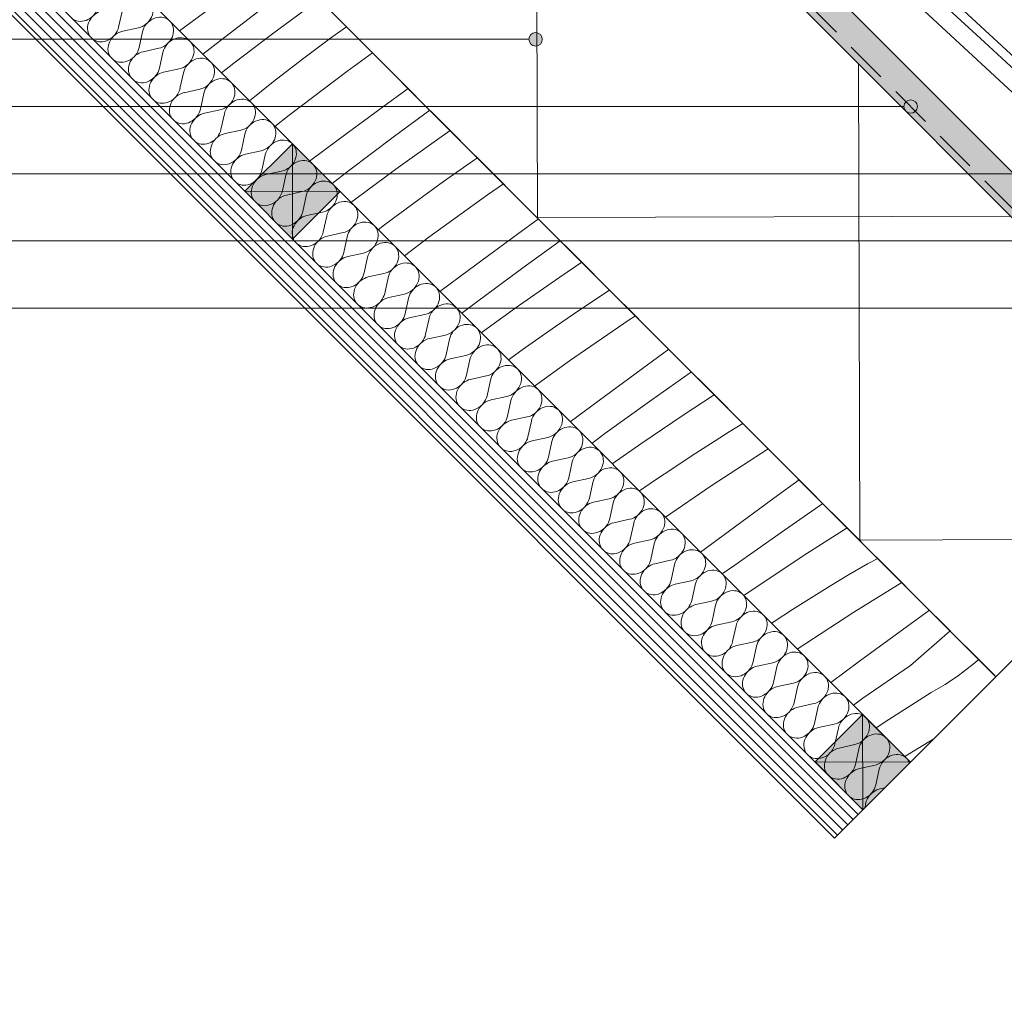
# Paper-space layout 'd-08 roof detail ' of a CAD drawing. Header units: millimetres. Extents: x 10 to 200, y 11 to 232.
# Tile 3 of 6: x 87 to 160, y 89 to 162. Entities that reach past the tile are written whole.
import ezdxf
from ezdxf.xclip import XClip

# ---------------------------------------------------------------- set-up
doc = ezdxf.new("R2010")
doc.units = ezdxf.units.MM
doc.header["$MEASUREMENT"] = 0
doc.header["$XCLIPFRAME"] = 0
doc.linetypes.add('Streeplijn', pattern=[4.687, 3.125, -1.562])
doc.linetypes.add('Wipeout_Contour', pattern=[1000, 0, -1000])
doc.layers.add('#01', color=7, linetype='Continuous')
doc.layers.add('Info - 1_50_100', color=7, linetype='Continuous')

# ---------------------------------------------------------------- blocks, each defined once
blk = doc.blocks.new('*X3')
at = {"layer": 'Info - 1_50_100', "color": 9, "linetype": 'Continuous', "lineweight": 0}
for p, q in [((98.775, 161.329), (101.032, 162.991)), ((101.848, 160.611), (105.254, 163.236)), ((105.799, 161.162), (108.797, 163.371)), ((110.129, 160.846), (111.206, 161.626)), ((100.531, 159.573), (101.848, 160.611)), ((102.832, 158.912), (105.799, 161.162)), ((107.949, 159.218), (110.129, 160.846)), ((105.793, 157.557), (107.949, 159.218)), ((111.241, 158.304), (113.152, 159.68)), ((101.91, 158.194), (102.832, 158.912)), ((106.944, 155.052), (111.241, 158.304)), ((103.984, 156.12), (105.793, 157.557)), ((114.277, 155.905), (115.804, 157.027)), ((110.705, 153.279), (114.277, 155.905)), ((114.79, 153.485), (117.413, 155.419)), ((105.89, 154.214), (106.944, 155.052)), ((108.47, 151.634), (110.705, 153.279)), ((111.357, 150.896), (114.79, 153.485)), ((114.9, 151.031), (117.927, 153.198)), ((117.927, 153.198), (118.933, 153.899)), ((120.66, 151.671), (120.958, 151.874)), ((111.902, 148.821), (114.9, 151.031)), ((118.436, 150.101), (120.664, 151.663)), ((110.144, 149.96), (111.357, 150.896)), ((116.232, 148.506), (118.436, 150.101)), ((121.716, 149.112), (122.905, 149.927)), ((111.55, 148.554), (111.902, 148.821)), ((117.344, 145.963), (121.716, 149.112)), ((114.052, 146.878), (116.232, 148.506)), ((123.953, 146.19), (125.503, 147.329)), ((113.585, 146.519), (114.052, 146.878)), ((115.521, 144.583), (117.344, 145.963)), ((120.38, 143.565), (123.953, 146.19)), ((124.353, 143.696), (127.131, 145.701)), ((120.893, 141.144), (124.353, 143.696)), ((127.086, 142.984), (128.734, 144.098)), ((118.167, 141.937), (120.38, 143.565)), ((124.03, 140.858), (127.086, 142.984)), ((129.47, 141.162), (130.797, 142.035)), ((119.791, 140.313), (120.893, 141.144)), ((121.242, 138.862), (124.03, 140.858)), ((128.112, 140.253), (129.47, 141.162)), ((126.763, 139.331), (128.112, 140.253)), ((132.263, 139.816), (132.719, 140.113)), ((124.539, 137.761), (126.767, 139.322)), ((127.819, 136.772), (132.263, 139.816)), ((123.265, 136.839), (124.539, 137.761)), ((133.629, 136.474), (135.203, 137.629)), ((125.211, 134.893), (127.819, 136.772)), ((130.056, 133.85), (133.629, 136.474)), ((133.943, 133.871), (136.885, 135.947)), ((136.273, 132.728), (138.586, 134.246)), ((127.864, 132.24), (130.056, 133.85)), ((130.456, 131.356), (133.943, 133.871)), ((133.188, 130.644), (136.273, 132.728)), ((139.694, 131.477), (140.72, 132.112)), ((129.473, 130.631), (130.456, 131.356)), ((138.312, 130.604), (139.694, 131.477)), ((130.99, 129.114), (133.188, 130.644)), ((136.939, 129.719), (138.312, 130.604)), ((138.366, 127.476), (142.6, 130.232)), ((135.573, 128.822), (136.939, 129.719)), ((134.215, 127.912), (135.573, 128.822)), ((133.013, 127.091), (134.215, 127.912)), ((143.307, 126.756), (144.904, 127.927)), ((134.961, 125.143), (138.366, 127.476)), ((139.732, 124.133), (143.307, 126.756)), ((143.558, 124.009), (146.674, 126.158)), ((137.563, 122.541), (139.732, 124.133)), ((140.046, 121.531), (143.558, 124.009)), ((145.488, 122.429), (148.491, 124.341)), ((142.376, 120.388), (145.488, 122.429)), ((148.583, 120.843), (149.987, 121.678)), ((149.987, 121.678), (150.767, 122.065)), ((139.19, 120.914), (140.046, 121.531)), ((140.789, 119.315), (142.376, 120.388)), ((147.186, 119.996), (148.583, 120.843)), ((148.982, 118.074), (152.552, 120.279)), ((145.797, 119.136), (147.186, 119.996)), ((144.415, 118.264), (145.797, 119.136)), ((143.041, 117.379), (144.415, 118.264)), ((144.771, 115.333), (148.982, 118.074)), ((152.985, 117.037), (154.608, 118.224)), ((142.85, 117.254), (143.041, 117.379)), ((149.409, 114.416), (152.985, 117.037)), ((153.2, 114.109), (156.153, 116.679)), ((147.263, 112.841), (149.409, 114.416)), ((157.743, 114.095), (158.282, 114.55)), ((149.661, 111.669), (153.2, 114.109)), ((156.777, 113.369), (157.743, 114.095)), ((155.771, 112.699), (156.777, 113.369)), ((154.73, 112.088), (155.771, 112.699)), ((148.942, 111.162), (149.661, 111.669)), ((151.591, 110.089), (154.73, 112.088)), ((150.639, 109.465), (151.591, 110.089)), ((153.289, 107.656), (154.686, 108.503)), ((154.686, 108.503), (154.931, 108.649)), ((152.77, 107.334), (153.289, 107.656))]:
    blk.add_line(p, q, dxfattribs=at)
blk = doc.blocks.new('*X4')
at = {"layer": 'Info - 1_50_100', "color": 9, "linetype": 'Continuous', "lineweight": 0}
for p, q in [((94.252, 161.594), (94.506, 162.762)), ((94.557, 161.29), (95.725, 161.544)), ((95.775, 160.071), (96.029, 161.239)), ((96.08, 159.766), (97.248, 160.02)), ((97.299, 158.547), (97.553, 159.715)), ((97.604, 158.243), (98.772, 158.497)), ((98.822, 157.024), (99.076, 158.192)), ((99.127, 156.719), (100.295, 156.973)), ((100.346, 155.5), (100.6, 156.668)), ((100.651, 155.196), (101.819, 155.45)), ((101.869, 153.977), (102.123, 155.145)), ((102.174, 153.672), (103.342, 153.926)), ((103.393, 152.453), (103.647, 153.621)), ((103.698, 152.149), (104.866, 152.403)), ((104.916, 150.93), (105.17, 152.098)), ((105.221, 150.625), (106.389, 150.879)), ((106.44, 149.406), (106.694, 150.575)), ((106.744, 149.102), (107.913, 149.356)), ((107.963, 147.883), (108.217, 149.051)), ((108.268, 147.578), (109.436, 147.832)), ((109.487, 146.36), (109.741, 147.528)), ((109.791, 146.055), (110.96, 146.309)), ((111.01, 144.836), (111.264, 146.004)), ((111.315, 144.531), (112.483, 144.785)), ((112.534, 143.313), (112.788, 144.481)), ((112.838, 143.008), (114.006, 143.262)), ((114.057, 141.789), (114.311, 142.957)), ((114.362, 141.484), (115.53, 141.738)), ((115.581, 140.266), (115.835, 141.434)), ((115.885, 139.961), (117.053, 140.215)), ((117.104, 138.742), (117.358, 139.91)), ((117.409, 138.437), (118.577, 138.691)), ((118.628, 137.219), (118.882, 138.387)), ((118.932, 136.914), (120.1, 137.168)), ((120.151, 135.695), (120.405, 136.863)), ((120.456, 135.391), (121.624, 135.644)), ((121.675, 134.172), (121.929, 135.34)), ((121.979, 133.867), (123.147, 134.121)), ((123.198, 132.648), (123.452, 133.816)), ((123.503, 132.344), (124.671, 132.598)), ((124.722, 131.125), (124.975, 132.293)), ((125.026, 130.82), (126.194, 131.074)), ((126.245, 129.601), (126.499, 130.769)), ((126.55, 129.297), (127.718, 129.551)), ((127.768, 128.078), (128.022, 129.246)), ((128.073, 127.773), (129.241, 128.027)), ((129.292, 126.554), (129.546, 127.722)), ((129.597, 126.25), (130.765, 126.504)), ((130.815, 125.031), (131.069, 126.199)), ((131.12, 124.726), (132.288, 124.98)), ((132.339, 123.507), (132.593, 124.675)), ((132.644, 123.203), (133.812, 123.457)), ((133.862, 121.984), (134.116, 123.152)), ((134.167, 121.679), (135.335, 121.933)), ((135.386, 120.46), (135.64, 121.628)), ((135.691, 120.156), (136.859, 120.41)), ((136.909, 118.937), (137.163, 120.105)), ((137.214, 118.632), (138.382, 118.886)), ((138.433, 117.413), (138.687, 118.582)), ((138.737, 117.109), (139.906, 117.363)), ((139.956, 115.89), (140.21, 117.058)), ((140.261, 115.585), (141.429, 115.839)), ((141.48, 114.367), (141.734, 115.535)), ((141.784, 114.062), (142.952, 114.316)), ((143.003, 112.843), (143.257, 114.011)), ((143.308, 112.538), (144.476, 112.792)), ((144.527, 111.32), (144.781, 112.488)), ((144.831, 111.015), (145.999, 111.269)), ((146.05, 109.796), (146.304, 110.964)), ((146.355, 109.491), (147.523, 109.745)), ((147.574, 108.273), (147.828, 109.441)), ((147.878, 107.968), (149.046, 108.222)), ((149.097, 106.749), (149.351, 107.917)), ((149.402, 106.444), (150.57, 106.698)), ((150.621, 105.226), (150.875, 106.394)), ((150.925, 104.921), (151.281, 104.998))]:
    blk.add_line(p, q, dxfattribs=at)
for centre, start_param, end_param in [((95.649, 162.686), 4.068888, 6.185981), ((91.586, 163.194), 3.327712, 5.35589), ((93.109, 161.67), 0.927295, 2.955473), ((97.172, 161.163), 0.097204, 2.214297), ((97.172, 161.163), 4.068888, 6.185981), ((93.109, 161.67), 3.327712, 5.35589), ((94.633, 160.147), 0.927295, 2.955473), ((98.696, 159.639), 0.097204, 2.214297), ((94.633, 160.147), 3.327712, 5.35589), ((98.696, 159.639), 4.068888, 6.185981), ((96.156, 158.623), 0.927295, 2.955473), ((100.219, 158.116), 0.097204, 2.214297), ((96.156, 158.623), 3.327712, 5.35589), ((100.219, 158.116), 4.068888, 6.185981), ((97.68, 157.1), 0.927295, 2.955473), ((101.743, 156.592), 0.097204, 2.214297), ((97.68, 157.1), 3.327712, 5.35589), ((101.743, 156.592), 4.068888, 6.185981), ((99.203, 155.577), 0.927295, 2.955473), ((103.266, 155.069), 0.097204, 2.214297), ((99.203, 155.577), 3.327712, 5.35589), ((103.266, 155.069), 4.068888, 6.185981), ((100.727, 154.053), 0.927295, 2.955473), ((104.789, 153.545), 0.097204, 2.214297), ((100.727, 154.053), 3.327712, 5.35589), ((104.789, 153.545), 4.068888, 6.185981), ((102.25, 152.53), 0.927295, 2.955473), ((106.313, 152.022), 0.097204, 2.214297), ((102.25, 152.53), 3.327712, 5.35589), ((106.313, 152.022), 4.068888, 6.185981), ((103.774, 151.006), 0.927295, 2.955473), ((107.836, 150.498), 0.097204, 2.214297), ((107.836, 150.498), 4.068888, 6.185981), ((103.774, 151.006), 3.327712, 5.35589), ((105.297, 149.483), 0.927295, 2.955473), ((109.36, 148.975), 0.097204, 2.214297), ((109.36, 148.975), 4.068888, 6.185981), ((105.297, 149.483), 3.327712, 5.35589), ((106.821, 147.959), 0.927295, 2.955473), ((110.883, 147.451), 0.097204, 2.214297), ((110.883, 147.451), 4.068888, 6.185981), ((106.821, 147.959), 3.327712, 5.35589), ((108.344, 146.436), 0.927295, 2.955473), ((112.407, 145.928), 0.097204, 2.214297), ((112.407, 145.928), 4.068888, 6.185981), ((108.344, 146.436), 3.327712, 5.35589), ((109.868, 144.912), 0.927295, 2.955473), ((113.93, 144.405), 0.097204, 2.214297), ((113.93, 144.405), 4.068888, 6.185981), ((109.868, 144.912), 3.327712, 5.35589), ((111.391, 143.389), 0.927295, 2.955473), ((115.454, 142.881), 0.097204, 2.214297), ((115.454, 142.881), 4.068888, 6.185981), ((111.391, 143.389), 3.327712, 5.35589), ((112.915, 141.865), 0.927295, 2.955473), ((116.977, 141.358), 0.097204, 2.214297), ((112.915, 141.865), 3.327712, 5.35589), ((114.438, 140.342), 0.927295, 2.955473), ((116.977, 141.358), 4.068888, 6.185981), ((118.501, 139.834), 0.097204, 2.214297), ((114.438, 140.342), 3.327712, 5.35589), ((118.501, 139.834), 4.068888, 6.185981), ((115.961, 138.818), 0.927295, 2.955473), ((120.024, 138.311), 0.097204, 2.214297), ((115.961, 138.818), 3.327712, 5.35589), ((120.024, 138.311), 4.068888, 6.185981), ((117.485, 137.295), 0.927295, 2.955473), ((121.548, 136.787), 0.097204, 2.214297), ((117.485, 137.295), 3.327712, 5.35589), ((121.548, 136.787), 4.068888, 6.185981), ((119.008, 135.771), 0.927295, 2.955473), ((123.071, 135.264), 0.097204, 2.214297), ((119.008, 135.771), 3.327712, 5.35589), ((123.071, 135.264), 4.068888, 6.185981), ((120.532, 134.248), 0.927295, 2.955473), ((124.595, 133.74), 0.097204, 2.214297), ((120.532, 134.248), 3.327712, 5.35589), ((124.595, 133.74), 4.068888, 6.185981), ((122.055, 132.724), 0.927295, 2.955473), ((126.118, 132.217), 0.097204, 2.214297), ((126.118, 132.217), 4.068888, 6.185981), ((122.055, 132.724), 3.327712, 5.35589), ((123.579, 131.201), 0.927295, 2.955473), ((127.642, 130.693), 0.097204, 2.214297), ((127.642, 130.693), 4.068888, 6.185981), ((123.579, 131.201), 3.327712, 5.35589), ((125.102, 129.677), 0.927295, 2.955473), ((129.165, 129.17), 0.097204, 2.214297), ((129.165, 129.17), 4.068888, 6.185981), ((125.102, 129.677), 3.327712, 5.35589), ((126.626, 128.154), 0.927295, 2.955473), ((130.689, 127.646), 0.097204, 2.214297), ((130.689, 127.646), 4.068888, 6.185981), ((126.626, 128.154), 3.327712, 5.35589), ((128.149, 126.63), 0.927295, 2.955473), ((132.212, 126.123), 0.097204, 2.214297), ((132.212, 126.123), 4.068888, 6.185981), ((128.149, 126.63), 3.327712, 5.35589), ((129.673, 125.107), 0.927295, 2.955473), ((133.736, 124.599), 0.097204, 2.214297), ((133.736, 124.599), 4.068888, 6.185981), ((129.673, 125.107), 3.327712, 5.35589), ((131.196, 123.584), 0.927295, 2.955473), ((135.259, 123.076), 0.097204, 2.214297), ((135.259, 123.076), 4.068888, 6.185981), ((131.196, 123.584), 3.327712, 5.35589), ((132.72, 122.06), 0.927295, 2.955473), ((136.782, 121.552), 0.097204, 2.214297), ((132.72, 122.06), 3.327712, 5.35589), ((134.243, 120.537), 0.927295, 2.955473), ((136.782, 121.552), 4.068888, 6.185981), ((138.306, 120.029), 0.097204, 2.214297), ((134.243, 120.537), 3.327712, 5.35589), ((138.306, 120.029), 4.068888, 6.185981), ((135.767, 119.013), 0.927295, 2.955473), ((139.829, 118.505), 0.097204, 2.214297), ((135.767, 119.013), 3.327712, 5.35589), ((139.829, 118.505), 4.068888, 6.185981), ((137.29, 117.49), 0.927295, 2.955473), ((141.353, 116.982), 0.097204, 2.214297), ((137.29, 117.49), 3.327712, 5.35589), ((141.353, 116.982), 4.068888, 6.185981), ((138.814, 115.966), 0.927295, 2.955473), ((142.876, 115.458), 0.097204, 2.214297), ((138.814, 115.966), 3.327712, 5.35589), ((142.876, 115.458), 4.068888, 6.185981), ((140.337, 114.443), 0.927295, 2.955473), ((144.4, 113.935), 0.097204, 2.214297), ((140.337, 114.443), 3.327712, 5.35589), ((144.4, 113.935), 4.068888, 6.185981), ((141.861, 112.919), 0.927295, 2.955473), ((145.923, 112.412), 0.097204, 2.214297), ((145.923, 112.412), 4.068888, 6.185981), ((141.861, 112.919), 3.327712, 5.35589), ((143.384, 111.396), 0.927295, 2.955473), ((147.447, 110.888), 0.097204, 2.214297), ((147.447, 110.888), 4.068888, 6.185981), ((143.384, 111.396), 3.327712, 5.35589), ((144.908, 109.872), 0.927295, 2.955473), ((148.97, 109.365), 0.097204, 2.214297), ((148.97, 109.365), 4.068888, 6.185981), ((144.908, 109.872), 3.327712, 5.35589), ((146.431, 108.349), 0.927295, 2.955473), ((150.494, 107.841), 0.097204, 2.214297), ((150.494, 107.841), 4.068888, 6.185981), ((146.431, 108.349), 3.327712, 5.35589), ((147.954, 106.825), 0.927295, 2.955473), ((152.017, 106.318), 0.097204, 2.214297), ((152.017, 106.318), 5.890653, 6.185981), ((147.954, 106.825), 3.327712, 5.35589), ((149.478, 105.302), 0.927295, 2.955473), ((149.478, 105.302), 3.327712, 5.35589), ((151.001, 103.778), 0.927295, 2.476069)]:
    blk.add_ellipse(centre, major_axis=(0.889, 0.889), ratio=0.85707, start_param=start_param, end_param=end_param, dxfattribs=at)
blk = doc.blocks.new('Drawing_2_1', base_point=(-4954.521, -1.723))
at = {"color": 254, "linetype": 'Wipeout_Contour', "lineweight": 0, "ltscale": 846.702733}
blk.add_wipeout([(10, 88.977), (200, 88.977), (200, 232.183), (10, 232.183)], dxfattribs=at)
at = {"layer": '#01', "linetype": 'Continuous', "lineweight": 0, "true_color": 0x000000}
for points in [[(124.791, 160.688), (124.829, 160.497), (124.937, 160.335), (125.099, 160.226), (125.291, 160.188), (125.482, 160.226), (125.644, 160.335), (125.753, 160.497), (125.791, 160.688), (125.753, 160.879), (125.644, 161.042), (125.482, 161.15), (125.291, 161.188), (125.099, 161.15), (124.937, 161.042), (124.829, 160.879)], [(152.706, 155.688), (152.744, 155.497), (152.853, 155.335), (153.015, 155.226), (153.206, 155.188), (153.398, 155.226), (153.56, 155.335), (153.668, 155.497), (153.706, 155.688), (153.668, 155.879), (153.56, 156.042), (153.398, 156.15), (153.206, 156.188), (153.015, 156.15), (152.853, 156.042), (152.744, 155.879)]]:
    blk.add_hatch(color=18, dxfattribs=at).paths.add_polyline_path(points)
at = {"layer": 'Info - 1_50_100', "linetype": 'Continuous', "lineweight": 0, "true_color": 0xffffff}
for points in [[(88.776, 219.412), (177.235, 130.952), (178.932, 132.649), (90.473, 221.109)], [(103.649, 149.384), (107.208, 145.825), (110.743, 149.361), (107.184, 152.92)], [(146.099, 106.934), (149.658, 103.375), (153.193, 106.911), (149.634, 110.47)]]:
    blk.add_hatch(color=7, dxfattribs=at).paths.add_polyline_path(points)
at = {"layer": 'Info - 1_50_100', "linetype": 'Continuous', "lineweight": 0, "true_color": 0x000000}
h = blk.add_hatch(dxfattribs=at)
h.set_pattern_fill('415_Isolatie_ruit_0001', color=18, style=0, pattern_type=2)
h.set_pattern_definition([(90.152, (125.413, 147.419), (23.936, 0.0634), []), (180.152, (125.413, 147.419), (-0.064, 24.0634), [])])
h.paths.add_polyline_path([(71.098, 201.734), (159.557, 113.275), (177.235, 130.952), (88.776, 219.412)])
h = blk.add_hatch(dxfattribs=at)
h.set_pattern_fill('930_Lijnen_vert_200_0001', color=18, style=0, pattern_type=2)
h.set_pattern_definition([(315, (108.5661, 129.8994), (0.3850825, 0.3850825), [])])
h.paths.add_polyline_path([(59.077, 189.713), (147.536, 101.254), (149.658, 103.375), (61.199, 191.834)])
at = {"layer": '#01', "color": 9, "linetype": 'Continuous', "lineweight": 0}
for p, q in [((124.791, 160.688), (58.855, 160.688)), ((152.706, 155.688), (58.855, 155.688)), ((162.328, 150.688), (58.855, 150.688)), ((163.753, 145.688), (58.855, 145.688)), ((177.917, 140.688), (58.855, 140.688))]:
    blk.add_line(p, q, dxfattribs=at)
at = {"layer": '#01', "color": 1, "linetype": 'Continuous', "lineweight": 0}
for centre in [(125.291, 160.688), (153.206, 155.688)]:
    blk.add_circle(centre, 0.5, dxfattribs=at)
at = {"layer": 'Info - 1_50_100', "color": 3, "linetype": 'Streeplijn', "lineweight": 0}
for p, q in [((89.129, 219.765), (177.588, 131.306)), ((71.098, 201.734), (159.557, 113.275))]:
    blk.add_line(p, q, dxfattribs=at)
at = {"layer": 'Info - 1_50_100', "color": 1, "linetype": 'Continuous', "lineweight": 0}
for p, q in [((153.89, 163.106), (160.801, 156.742)), ((161.62, 157.796), (158.702, 160.484))]:
    blk.add_line(p, q, dxfattribs=at)
at = {"layer": 'Info - 1_50_100', "color": 9, "linetype": 'Continuous', "lineweight": 0}
for p, q in [((107.208, 145.825), (107.184, 152.92)), ((103.649, 149.384), (110.743, 149.361)), ((149.658, 103.375), (149.634, 110.47)), ((146.099, 106.934), (153.193, 106.911))]:
    blk.add_line(p, q, dxfattribs=at)
at = {"layer": 'Info - 1_50_100', "color": 5, "linetype": 'Streeplijn', "lineweight": 0}
blk.add_line((147.536, 101.254), (182.91, 136.628), dxfattribs=at)
at = {"layer": 'Info - 1_50_100', "color": 1, "linetype": 'Continuous', "lineweight": 0, "flags": 128}
for points in [[(88.776, 219.412), (90.473, 221.109), (178.932, 132.649), (177.235, 130.952)], [(71.098, 201.734), (88.776, 219.412), (177.235, 130.952), (159.557, 113.275)], [(64.734, 195.37), (71.098, 201.734), (159.557, 113.275), (153.193, 106.911)], [(61.199, 191.834), (64.734, 195.37), (153.193, 106.911), (149.658, 103.375)], [(59.077, 189.713), (61.199, 191.834), (149.658, 103.375), (147.536, 101.254)]]:
    blk.add_lwpolyline(points, close=True, dxfattribs=at)
at = {"layer": 'Info - 1_50_100', "color": 2, "linetype": 'Continuous', "lineweight": 0, "flags": 128}
for points in [[(131.186, 186.724), (131.201, 186.716), (131.258, 186.667), (131.356, 186.577), (156.502, 163.42), (169.928, 151.056), (170.026, 150.966), (170.075, 150.921), (170.084, 150.907)], [(161.62, 157.796), (158.702, 160.484), (154.874, 164.009)]]:
    blk.add_lwpolyline(points, dxfattribs=at)
at = {"layer": 'Info - 1_50_100', "color": 3, "linetype": 'Continuous', "lineweight": 0, "flags": 128}
for points in [[(103.649, 149.384), (107.184, 152.92), (110.743, 149.361), (107.208, 145.825)], [(146.099, 106.934), (149.634, 110.47), (153.193, 106.911), (149.658, 103.375)]]:
    blk.add_lwpolyline(points, close=True, dxfattribs=at)
at = {"layer": 'Info - 1_50_100', "color": 4, "linetype": 'Continuous', "lineweight": 0}
for name in ['*X3', '*X4']:
    blk.add_blockref(name, (0, 0), dxfattribs=at)

psp = doc.layouts.new('d-08 roof detail ')

# ---------------------------------------------------------------- block references
at = {"color": 4, "linetype": 'Continuous', "lineweight": 0}
ref = psp.add_blockref('Drawing_2_1', (-4954.521, -1.723), dxfattribs=at)
XClip(ref).set_block_clipping_path([(10, 88.9766866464), (200, 232.1825847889)])

doc.saveas('drawing.dxf')
